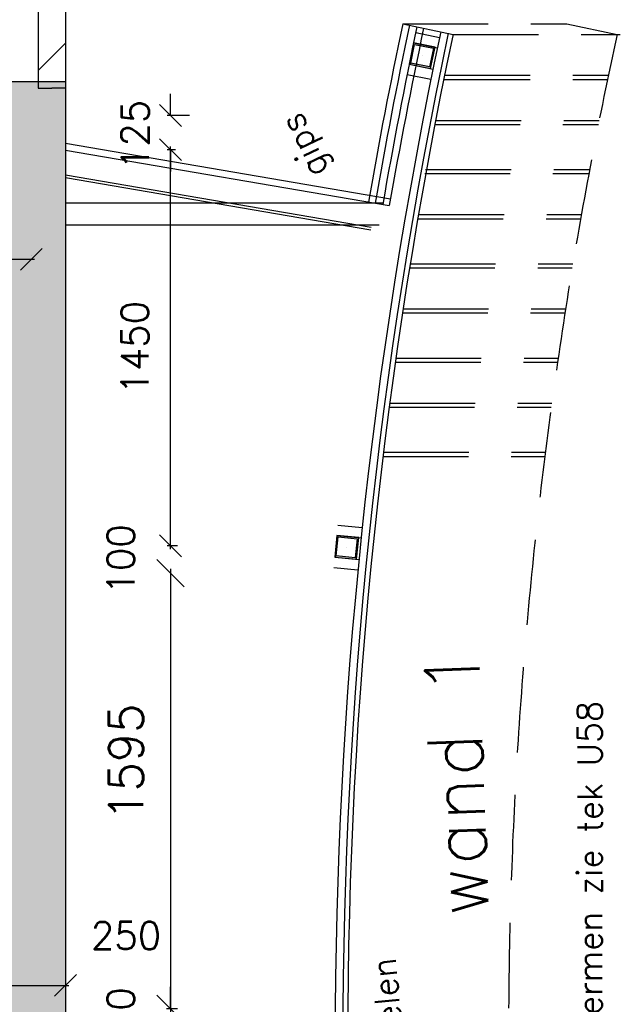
# Model space of a CAD drawing. Extents: x -84256 to 172857, y -58817 to 112048.
# Tile 82 of 90: x 40940 to 43137, y 85518 to 89123. Entities that reach past the tile are written whole.
import ezdxf

# ---------------------------------------------------------------- set-up
doc = ezdxf.new("R2010")
doc.units = 0
doc.header["$LTSCALE"] = 50
doc.header["$MEASUREMENT"] = 0
doc.header["$PDMODE"] = 3
doc.header["$PDSIZE"] = 0.001
doc.linetypes.add('HIDDEN', pattern=[9.375, 6.25, -3.125])
doc.layers.get('0').update_dxf_attribs({"linetype": 'CONTINUOUS'})
doc.layers.get('DEFPOINTS').update_dxf_attribs({"linetype": 'CONTINUOUS'})
for name, color, linetype in [('A--01A1_ACEER', 1, 'CONTINUOUS'), ('A--A21--_F12--', 7, 'CONTINUOUS'), ('A--A21--_F123-', 9, 'CONTINUOUS'), ('A--A22--_F123-', 9, 'CONTINUOUS'), ('A--A28--_F-2--', 7, 'CONTINUOUS'), ('A--L21--', 3, 'CONTINUOUS'), ('A--L21--_F12--', 7, 'CONTINUOUS'), ('A--L22--_F-2--', 7, 'CONTINUOUS'), ('A--L28--', 7, 'CONTINUOUS'), ('A--L28--_F-2--', 7, 'CONTINUOUS'), ('A--M$1A-_F123-', 1, 'CONTINUOUS'), ('A--T$1A-18_TEKST', 1, 'CONTINUOUS'), ('TEKST_KOZIJNMERK', 10, 'CONTINUOUS'), ('X--LR---_CP', 7, 'CONTINUOUS')]:
    doc.layers.add(name, color=color, linetype=linetype)
doc.styles.add('HIEMSTRA', font='romans.shx')
doc.dimstyles.new('BEILEN', dxfattribs={"dimscale": 40, "dimtxt": 2.5, "dimasz": 2, "dimexe": 0.3, "dimexo": 0.3, "dimgap": 2, "dimtad": 1, "dimdec": 0, "dimzin": 0, "dimdsep": 46, "dimtxsty": 'HIEMSTRA', "dimblk1": 'OBLIQUE', "dimblk2": 'OBLIQUE', "dimsah": 1, "dimcen": -0.09, "dimdle": 0.3, "dimse1": 1, "dimclrd": 2, "dimclre": 2, "dimclrt": 3, "dimadec": 0, "dimazin": 0, "dimtfac": 1, "dimtdec": 4, "dimtofl": 0, "dimtmove": 2, "dimatfit": 3, "dimldrblk": 'OBLIQUE', "dimfxl": 1, "dimtvp": 625, "dimtolj": 1, "dimtzin": 0, "dimarcsym": 0})
doc.dimstyles.get("Standard").update_dxf_attribs({"dimscale": 40, "dimtxt": 2.5, "dimasz": 2, "dimexe": 0.3, "dimexo": 0.3, "dimgap": 2, "dimtad": 0, "dimdec": 0, "dimzin": 0, "dimdsep": 46, "dimtxsty": 'HIEMSTRA', "dimblk1": 'OBLIQUE', "dimblk2": 'OBLIQUE', "dimsah": 1, "dimcen": -0.09, "dimdle": 0.3, "dimse1": 1, "dimclrd": 2, "dimclre": 2, "dimclrt": 3, "dimadec": 0, "dimazin": 0, "dimtfac": 1, "dimtdec": 4, "dimtix": 1, "dimtmove": 0, "dimatfit": 3, "dimldrblk": 'OBLIQUE', "dimfxl": 1, "dimtvp": 625, "dimtolj": 1, "dimtzin": 0, "dimarcsym": 0})

# ---------------------------------------------------------------- blocks, each defined once
blk = doc.blocks.new('*U1138')
at = {"layer": 'A--A22--_F123-', "linetype": 'Continuous'}
h = blk.add_hatch(dxfattribs=at)
h.set_pattern_fill('ALFALINE', color=256, scale=300, style=0)
h.set_pattern_definition([(45, (-41057.13, -94101.7), (-212.132, 212.132), [])])
h.paths.add_polyline_path([(0, 0), (50, 50), (50, -5229.8), (0, -5229.8), (-50, -5229.8), (-50, -50)])
at = {"layer": 'A--L22--_F-2--', "color": 3, "linetype": 'Continuous'}
for points in [[(50, 50), (50, 50), (50, -5229.8), (0, -5229.8)], [(-50, -50), (-50, -50), (-50, -5229.8), (0, -5229.8)]]:
    blk.add_lwpolyline(points, dxfattribs=at)
blk = doc.blocks.new('_OBLIQUE')
at = {"color": 0, "linetype": 'ByBlock'}
blk.add_line((-0.5, -0.5), (0.5, 0.5), dxfattribs=at)
blk = doc.blocks.new('*D82')
at = {"layer": 'A--M$1A-_F123-', "color": 2, "lineweight": -2, "transparency": 16777216}
for p, q in [((41491.3, 85501.9), (41491.3, 85581.9)), ((41517.3, 85501.9), (41479.3, 85501.9)), ((41491.3, 85401.9), (41491.3, 85321.9))]:
    blk.add_line(p, q, dxfattribs=at)
at = {"layer": 'DEFPOINTS', "color": 0, "transparency": 16777216}
for p in [(41491.3, 85501.9), (41529.3, 85501.9), (41529.3, 85401.9)]:
    blk.add_point(p, dxfattribs=at)
at = {"layer": 'A--M$1A-_F123-', "color": 2, "lineweight": -2, "transparency": 16777216, "xscale": 80, "yscale": 80, "zscale": 80}
for p, rotation in [((41491.3, 85501.9), 270), ((41491.3, 85401.9), 90)]:
    blk.add_blockref('_OBLIQUE', p, dxfattribs=dict(at, rotation=rotation))
at = {"layer": 'A--M$1A-_F123-', "color": 3, "transparency": 16777216, "insert": (41309.3, 85451.9), "char_height": 100, "attachment_point": 5, "rotation": 90, "style": 'HIEMSTRA'}
blk.add_mtext('\\A1;100', dxfattribs=at)
blk = doc.blocks.new('*D83')
at = {"layer": 'A--M$1A-_F123-', "color": 2, "lineweight": -2, "transparency": 16777216}
for p, q in [((41491.3, 87111.9), (41491.3, 85486.9)), ((41506.7, 85501.9), (41476.3, 85501.9))]:
    blk.add_line(p, q, dxfattribs=at)
at = {"layer": 'DEFPOINTS', "color": 0, "transparency": 16777216}
for p in [(41521.7, 87096.9), (41491.3, 85501.9), (41521.7, 85501.9)]:
    blk.add_point(p, dxfattribs=at)
at = {"layer": 'A--M$1A-_F123-', "color": 2, "lineweight": -2, "transparency": 16777216, "xscale": 100, "yscale": 100, "zscale": 100}
for p, rotation in [((41491.3, 87096.9), 90), ((41491.3, 85501.9), 270)]:
    blk.add_blockref('_OBLIQUE', p, dxfattribs=dict(at, rotation=rotation))
at = {"layer": 'A--M$1A-_F123-', "color": 3, "transparency": 16777216, "insert": (41328.4, 86404.8), "char_height": 125, "attachment_point": 5, "rotation": 90, "style": 'HIEMSTRA'}
blk.add_mtext('\\A1;1595', dxfattribs=at)
blk = doc.blocks.new('*D84')
at = {"layer": 'A--M$1A-_F123-', "color": 2, "lineweight": -2, "transparency": 16777216}
for p, q in [((41491.3, 87196.9), (41491.3, 87276.9)), ((41517.3, 87196.9), (41479.3, 87196.9)), ((41491.3, 87096.9), (41491.3, 87016.9))]:
    blk.add_line(p, q, dxfattribs=at)
at = {"layer": 'DEFPOINTS', "color": 0, "transparency": 16777216}
for p in [(41491.3, 87196.9), (41529.3, 87196.9), (41529.3, 87096.9)]:
    blk.add_point(p, dxfattribs=at)
at = {"layer": 'A--M$1A-_F123-', "color": 2, "lineweight": -2, "transparency": 16777216, "xscale": 80, "yscale": 80, "zscale": 80}
for p, rotation in [((41491.3, 87196.9), 270), ((41491.3, 87096.9), 90)]:
    blk.add_blockref('_OBLIQUE', p, dxfattribs=dict(at, rotation=rotation))
at = {"layer": 'A--M$1A-_F123-', "color": 3, "transparency": 16777216, "insert": (41309.3, 87146.9), "char_height": 100, "attachment_point": 5, "rotation": 90, "style": 'HIEMSTRA'}
blk.add_mtext('\\A1;100', dxfattribs=at)
blk = doc.blocks.new('*D85')
at = {"layer": 'A--M$1A-_F123-', "color": 2, "lineweight": -2, "transparency": 16777216}
for p, q in [((41509.7, 88646.9), (41479.3, 88646.9)), ((41491.3, 87184.9), (41491.3, 88658.9))]:
    blk.add_line(p, q, dxfattribs=at)
at = {"layer": 'DEFPOINTS', "color": 0, "transparency": 16777216}
for p in [(41491.3, 88646.9), (41521.7, 88646.9), (41521.7, 87196.9)]:
    blk.add_point(p, dxfattribs=at)
at = {"layer": 'A--M$1A-_F123-', "color": 2, "lineweight": -2, "transparency": 16777216, "xscale": 80, "yscale": 80, "zscale": 80}
for p, rotation in [((41491.3, 88646.9), 90), ((41491.3, 87196.9), 270)]:
    blk.add_blockref('_OBLIQUE', p, dxfattribs=dict(at, rotation=rotation))
at = {"layer": 'A--M$1A-_F123-', "color": 3, "transparency": 16777216, "insert": (41361.3, 87921.9), "char_height": 100, "attachment_point": 5, "rotation": 90, "style": 'HIEMSTRA'}
blk.add_mtext('\\A1;1450', dxfattribs=at)
blk = doc.blocks.new('*U1089')
at = {"layer": 'A--A21--_F123-', "linetype": 'Continuous'}
blk.add_hatch(color=256, dxfattribs=at).paths.add_polyline_path([(0, 0), (153, 125), (1691.1, 125), (1566.1, 0), (1441.1, -125), (0, -125)])
at = {"layer": 'A--A21--_F12--', "color": 8}
for points in [[(0, 0), (153, 125), (1566.1, 0), (1691.1, 125)], [(1566.1, 0), (1441.1, -125), (0, 0), (0, -125)]]:
    blk.add_solid(points, dxfattribs=at)
at = {"layer": 'A--L21--_F12--', "color": 3, "linetype": 'Continuous'}
for points in [[(153, 125), (153, 125), (1691.1, 125), (1691.1, 125)], [(0, -125), (0, -125), (1441.1, -125), (1441.1, -125)]]:
    blk.add_lwpolyline(points, dxfattribs=at)
blk = doc.blocks.new('*D225')
at = {"color": 2, "linetype": 'ByBlock', "transparency": 16777216}
for p, q in [((41123.9, 93594.9), (41324.3, 93550.6)), ((40214.1, 88593.5), (41315.2, 93564.9))]:
    blk.add_line(p, q, dxfattribs=at)
at = {"layer": 'DEFPOINTS', "color": 0, "linetype": 'ByBlock', "transparency": 16777216}
for p in [(41112.2, 93597.5), (41312.6, 93553.2), (40016.3, 88649.6)]:
    blk.add_point(p, dxfattribs=at)
at = {"color": 2, "linetype": 'ByBlock', "transparency": 16777216, "xscale": 80, "yscale": 80, "zscale": 80}
for p, rotation in [((41312.6, 93553.2), 77.51168052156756), ((40216.7, 88605.2), 257.5116805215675)]:
    blk.add_blockref('_OBLIQUE', p, dxfattribs=dict(at, rotation=rotation))
at = {"color": 3, "linetype": 'ByBlock', "transparency": 16777216, "insert": (40637.7, 91107.3), "char_height": 100, "attachment_point": 5, "rotation": 77.5117, "style": 'HIEMSTRA'}
blk.add_mtext('\\A1;5068', dxfattribs=at)
blk = doc.blocks.new('*D279')
at = {"layer": 'A--M$1A-_F123-', "color": 2, "linetype": 'Continuous', "lineweight": -2, "transparency": 16777216}
for p, q in [((41491.5, 88771.9), (41491.5, 88851.9)), ((41560.6, 88771.9), (41479.5, 88771.9)), ((41491.5, 88646.9), (41491.5, 88566.9))]:
    blk.add_line(p, q, dxfattribs=at)
at = {"layer": 'DEFPOINTS', "color": 0, "linetype": 'Continuous', "transparency": 16777216}
for p in [(41491.5, 88771.9), (41572.6, 88771.9), (41572.8, 88646.9)]:
    blk.add_point(p, dxfattribs=at)
at = {"layer": 'A--M$1A-_F123-', "color": 2, "linetype": 'Continuous', "lineweight": -2, "transparency": 16777216, "xscale": 80, "yscale": 80, "zscale": 80}
for p, rotation in [((41491.5, 88771.9), 270), ((41491.5, 88646.9), 90)]:
    blk.add_blockref('_OBLIQUE', p, dxfattribs=dict(at, rotation=rotation))
at = {"layer": 'A--M$1A-_F123-', "color": 3, "linetype": 'Continuous', "transparency": 16777216, "insert": (41361.5, 88701.3), "char_height": 100, "attachment_point": 5, "rotation": 90, "style": 'HIEMSTRA'}
blk.add_mtext('\\A1;125', dxfattribs=at)
blk = doc.blocks.new('*D286')
at = {"layer": 'A--M$1A-_F123-', "color": 2, "linetype": 'Continuous', "lineweight": -2, "transparency": 16777216}
blk.add_line((40845.1, 85587.5), (41119.1, 85587.5), dxfattribs=at)
at = {"layer": 'DEFPOINTS', "color": 0, "linetype": 'Continuous', "transparency": 16777216}
for p in [(40857.1, 85587.5), (41107.1, 85587.5), (41107.1, 85587.5)]:
    blk.add_point(p, dxfattribs=at)
at = {"layer": 'A--M$1A-_F123-', "color": 2, "linetype": 'Continuous', "lineweight": -2, "transparency": 16777216, "xscale": 80, "yscale": 80, "zscale": 80, "rotation": 180}
blk.add_blockref('_OBLIQUE', (40857.1, 85587.5), dxfattribs=at)
at = {"layer": 'A--M$1A-_F123-', "color": 2, "linetype": 'Continuous', "lineweight": -2, "transparency": 16777216, "xscale": 80, "yscale": 80, "zscale": 80}
blk.add_blockref('_OBLIQUE', (41107.1, 85587.5), dxfattribs=at)
at = {"layer": 'A--M$1A-_F123-', "color": 3, "linetype": 'Continuous', "transparency": 16777216, "insert": (41328.7, 85769.5), "char_height": 100, "attachment_point": 5, "style": 'HIEMSTRA'}
blk.add_mtext('\\A1;250', dxfattribs=at)
blk = doc.blocks.new('*U1021')
at = {"layer": 'A--A21--_F123-', "linetype": 'Continuous'}
blk.add_hatch(color=256, dxfattribs=at).paths.add_polyline_path([(0, 0), (125, 125), (125, -7030), (0, -7030), (-125, -7030), (-125, -125)])
at = {"layer": 'A--A21--_F12--', "color": 8}
for points in [[(0, 0), (125, 125), (0, -7030), (125, -7030)], [(0, -7030), (-125, -7030), (0, 0), (-125, -125)]]:
    blk.add_solid(points, dxfattribs=at)
at = {"layer": 'A--L21--_F12--', "color": 3, "linetype": 'Continuous'}
blk.add_lwpolyline([(125, 125), (125, 125), (125, -7030), (0, -7030)], dxfattribs=at)
blk = doc.blocks.new('*D373')
at = {"layer": 'A--M$1A-_F123-', "color": 2, "linetype": 'Continuous', "lineweight": -2, "transparency": 16777216}
for p, q in [((38082.3, 88245.8), (40994.2, 88245.8)), ((40982.2, 88257.8), (40982.2, 88257.8))]:
    blk.add_line(p, q, dxfattribs=at)
at = {"layer": 'DEFPOINTS', "color": 0, "linetype": 'Continuous', "transparency": 16777216}
for p in [(38094.3, 88245.8), (40982.2, 88245.8), (40982.2, 88245.8)]:
    blk.add_point(p, dxfattribs=at)
at = {"layer": 'A--M$1A-_F123-', "color": 2, "linetype": 'Continuous', "lineweight": -2, "transparency": 16777216, "xscale": 80, "yscale": 80, "zscale": 80, "rotation": 180}
blk.add_blockref('_OBLIQUE', (38094.3, 88245.8), dxfattribs=at)
at = {"layer": 'A--M$1A-_F123-', "color": 2, "linetype": 'Continuous', "lineweight": -2, "transparency": 16777216, "xscale": 80, "yscale": 80, "zscale": 80}
blk.add_blockref('_OBLIQUE', (40982.2, 88245.8), dxfattribs=at)
at = {"layer": 'A--M$1A-_F123-', "color": 3, "linetype": 'Continuous', "transparency": 16777216, "insert": (39538.2, 88375.8), "char_height": 100, "attachment_point": 5, "style": 'HIEMSTRA'}
blk.add_mtext('\\A1;2888', dxfattribs=at)
blk = doc.blocks.new('*D383')
at = {"layer": 'A--M$1A-_F123-', "color": 2, "linetype": 'Continuous', "lineweight": -2, "transparency": 16777216}
for p, q in [((40760, 90206.6), (40760, 88759.9)), ((40861, 88771.9), (40748, 88771.9))]:
    blk.add_line(p, q, dxfattribs=at)
at = {"layer": 'DEFPOINTS', "color": 0, "linetype": 'Continuous', "transparency": 16777216}
for p in [(41040.2, 90194.6), (40760, 88771.9), (40873, 88771.9)]:
    blk.add_point(p, dxfattribs=at)
at = {"layer": 'A--M$1A-_F123-', "color": 2, "linetype": 'Continuous', "lineweight": -2, "transparency": 16777216, "xscale": 80, "yscale": 80, "zscale": 80}
for p, rotation in [((40760, 90194.6), 90), ((40760, 88771.9), 270)]:
    blk.add_blockref('_OBLIQUE', p, dxfattribs=dict(at, rotation=rotation))
at = {"layer": 'A--M$1A-_F123-', "color": 3, "linetype": 'Continuous', "transparency": 16777216, "insert": (40630, 89483.2), "char_height": 100, "attachment_point": 5, "rotation": 90, "style": 'HIEMSTRA'}
blk.add_mtext('\\A1;1423', dxfattribs=at)
blk = doc.blocks.new('Q020609-')
at = {"layer": 'A--A28--_F-2--', "color": 3, "linetype": 'Continuous'}
for points in [[(-35, 35.1), (-40, -39.9), (-40, 40.1)], [(-35, 35.1), (-40, 40.1), (40, 40.1)], [(40, 40.1), (35, 35.1), (-35, 35.1)], [(40, 40.1), (40, -39.9), (35, 35.1)], [(-35, 35.1), (-35, -34.9), (-40, -39.9)], [(40, -39.9), (35, -34.9), (35, 35.1)], [(40, -39.9), (-40, -39.9), (-35, -34.9)], [(40, -39.9), (-35, -34.9), (35, -34.9)]]:
    blk.add_solid(points, dxfattribs=at)
at = {"layer": 'A--L28--_F-2--', "color": 3, "linetype": 'Continuous'}
blk.add_lwpolyline([(-40, -39.9), (-35, -34.9), (-35, 35.1), (35, 35.1), (35, -34.9), (-35, -34.9), (-40, -39.9), (40, -39.9), (40, 40.1), (-40, 40.1)], close=True, dxfattribs=at)
at = {"layer": 'X--LR---_CP', "color": 4, "linetype": 'Continuous'}
for p in [(-40, 0.1), (0, 0), (40, 0.1)]:
    blk.add_point(p, dxfattribs=at)

msp = doc.modelspace()

# ---------------------------------------------------------------- linework, layer by layer
at = {"layer": 'A--01A1_ACEER', "color": 3, "linetype": 'Continuous'}
for p, q in [((42341.1, 89108.3), (42525.1, 89069.3)), ((42388.3, 89075.6), (42475.5, 89057.5)), ((42380.6, 89038.4), (42467.7, 89020.3)), ((42364.5, 88960.1), (42451.7, 88942.3)), ((42356.9, 88922.8), (42444.1, 88905.1)), ((41107.1, 88670.5), (42295.8, 88467)), ((41107.1, 88645.2), (42291.4, 88442.3)), ((41107.1, 88554.9), (42225.5, 88363.3)), ((41107.1, 88544.7), (42223.8, 88353.5)), ((42104, 87272.8), (42192.7, 87263.8)), ((42100.2, 87234.9), (42188.7, 87226)), ((42092.1, 87155.4), (42180.6, 87146.4)), ((42088.3, 87117.6), (42176.9, 87108.6))]:
    msp.add_line(p, q, dxfattribs=at)
at = {"layer": 'A--01A1_ACEER', "color": 2, "linetype": 'HIDDEN'}
for p, q in [((42341.1, 89108.3), (42941.1, 89107.9)), ((42941.1, 89107.9), (43125.1, 89069)), ((42525.1, 89069.3), (43136.8, 89069)), ((42494, 88919.3), (43093.1, 88919.3)), ((42494, 88904.3), (43089.9, 88904.3)), ((42461.3, 88754.3), (43059.4, 88754.3)), ((42458.2, 88739.3), (43056.5, 88739.3)), ((42424.6, 88574.3), (43024.6, 88574.3)), ((42421.4, 88559.3), (43021.8, 88559.3)), ((42396.3, 88394.3), (42991.8, 88394.3)), ((42399.4, 88409.3), (42994.5, 88409.3)), ((42365.8, 88214.3), (42960.9, 88214.3)), ((42368.2, 88229.3), (42963.4, 88229.3)), ((42342.3, 88064.3), (42936.7, 88064.3)), ((42340, 88049.3), (42934.4, 88049.3)), ((42315.8, 87884.3), (42909.4, 87884.3)), ((42313.7, 87869.3), (42907.3, 87869.3)), ((42291.2, 87704.3), (42884.1, 87704.3)), ((42293.2, 87719.3), (42886.1, 87719.3)), ((42268.5, 87524.3), (42860.7, 87524.3)), ((42270.3, 87539.3), (42862.6, 87539.3))]:
    msp.add_line(p, q, dxfattribs=at)
at = {"layer": 'A--01A1_ACEER', "linetype": 'Continuous'}
for p, q in [((42268.6, 88451.1), (41107.1, 88451.1)), ((42254.9, 88371.1), (41107.1, 88371.1))]:
    msp.add_line(p, q, dxfattribs=at)
at = {"layer": 'A--01A1_ACEER', "color": 3, "linetype": 'Continuous'}
for centre, radius, start, end in [((59922, 85387), 17828.4, 168.04888, 191.95112), ((59922, 85387), 17970.4, 168.04888, 170.16894), ((59922, 85387), 17945.4, 168.04888, 170.16878), ((59922, 85387), 17917.4, 168.04888, 170.16861), ((64015, 84564.1), 22067.2, 168.15931, 169.87792), ((59922, 85387), 17800.4, 168.04888, 191.95112), ((59922, 85387), 17782.4, 168.04888, 191.95112)]:
    msp.add_arc(centre, radius, start, end, dxfattribs=at)
at = {"layer": 'A--01A1_ACEER', "color": 2, "linetype": 'HIDDEN'}
msp.add_arc((59995.3, 85386.7), 17267.4, 167.68693, 192.31307, dxfattribs=at)

# ---------------------------------------------------------------- block references
at = {"layer": 'A--L21--', "linetype": 'Continuous'}
for name, p in [('*U1138', (41057.1, 94101.7)), ('*U1089', (39416, 88771.9)), ('*U1021', (40982.1, 88771.9))]:
    msp.add_blockref(name, p, dxfattribs=at)
at = {"layer": 'A--L28--', "linetype": 'Continuous'}
for p, rotation in [((42411.7, 88991.1), 348.3693725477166), ((42135.9, 87191.1), 354.2080883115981)]:
    msp.add_blockref('Q020609-', p, dxfattribs=dict(at, rotation=rotation))

# ---------------------------------------------------------------- texts
at = {"layer": 'A--T$1A-18_TEKST', "style": 'HIEMSTRA'}
for s, rotation, p in [('gips', 115.3091, (42071, 88570.2)), ('houtendelen', 95.3091, (42380.9, 84970.1))]:
    msp.add_text(s, height=90, rotation=rotation, dxfattribs=at).set_placement(p)
at = {"layer": 'A--T$1A-18_TEKST', "color": 3, "style": 'HIEMSTRA'}
msp.add_text('wand 1', height=200, rotation=92.1203, dxfattribs=at).set_placement((42655.4, 85839.6))
at = {"layer": 'TEKST_KOZIJNMERK', "style": 'HIEMSTRA'}
msp.add_text('voor vorm + maatvoering wandschermen zie tek U58', height=90, rotation=90, dxfattribs=at).set_placement((43070.2, 83319.3))

# ---------------------------------------------------------------- dimensions: what is measured, and where the dimension line sits
at = {"layer": 'A--M$1A-_F123-', "linetype": 'Continuous'}
dim = msp.add_aligned_dim(p1=(40016.3, 88649.6), p2=(41112.2, 93597.5), distance=-205.3, dimstyle='BEILEN', dxfattribs=at)
dim.commit()
dim.dimension.update_dxf_attribs({"geometry": '*D225', "text_midpoint": (40637.7, 91107.3)})
dim = msp.add_linear_dim(base=(40760, 88771.9), p1=(41040.2, 90194.6), p2=(40873, 88771.9), angle=90, dimstyle='Standard', override={"dimtad": 1}, dxfattribs=at)
dim.commit()
dim.dimension.update_dxf_attribs({"geometry": '*D383', "text_midpoint": (40630, 89483.2)})
dim = msp.add_linear_dim(base=(41491.5, 88771.9), p1=(41572.8, 88646.9), p2=(41572.6, 88771.9), angle=90, dimstyle='BEILEN', override={"dimse1": 1}, dxfattribs=at)
dim.commit()
dim.dimension.update_dxf_attribs({"geometry": '*D279', "text_midpoint": (41361.5, 88701.3), "dimtype": 160})
at = {"layer": 'A--M$1A-_F123-'}
for base, p1, p2, picture, middle in [((41491.3, 88646.9), (41521.7, 87196.9), (41521.7, 88646.9), '*D85', (41361.3, 87921.9)), ((41491.3, 87196.9), (41529.3, 87096.9), (41529.3, 87196.9), '*D84', (41309.3, 87146.9)), ((41491.3, 85501.9), (41529.3, 85401.9), (41529.3, 85501.9), '*D82', (41309.3, 85451.9))]:
    dim = msp.add_linear_dim(base=base, p1=p1, p2=p2, angle=90, dimstyle='BEILEN', dxfattribs=at)
    dim.commit()
    dim.dimension.update_dxf_attribs({"geometry": picture, "text_midpoint": middle})
at = {"layer": 'A--M$1A-_F123-', "linetype": 'Continuous'}
dim = msp.add_linear_dim(base=(40982.2, 88245.8), p1=(38094.3, 88245.8), p2=(40982.2, 88245.8), dimstyle='Standard', override={"dimtad": 1}, dxfattribs=at)
dim.commit()
dim.dimension.update_dxf_attribs({"geometry": '*D373', "text_midpoint": (39538.2, 88375.8)})
at = {"layer": 'A--M$1A-_F123-'}
dim = msp.add_linear_dim(base=(41491.3, 85501.9), p1=(41521.7, 87096.9), p2=(41521.7, 85501.9), angle=90, dimstyle='BEILEN', override={"dimscale": 50, "dimtxsty": 'HIEMSTRA'}, dxfattribs=at)
dim.commit()
dim.dimension.update_dxf_attribs({"geometry": '*D83', "text_midpoint": (41328.4, 86404.8), "dimtype": 160})
at = {"layer": 'A--M$1A-_F123-', "linetype": 'Continuous'}
dim = msp.add_linear_dim(base=(41107.1, 85587.5), p1=(40857.1, 85587.5), p2=(41107.1, 85587.5), dimstyle='BEILEN', override={"dimse1": 1}, dxfattribs=at)
dim.commit()
dim.dimension.update_dxf_attribs({"geometry": '*D286', "text_midpoint": (41328.7, 85769.5), "dimtype": 160})

doc.saveas('drawing.dxf')
